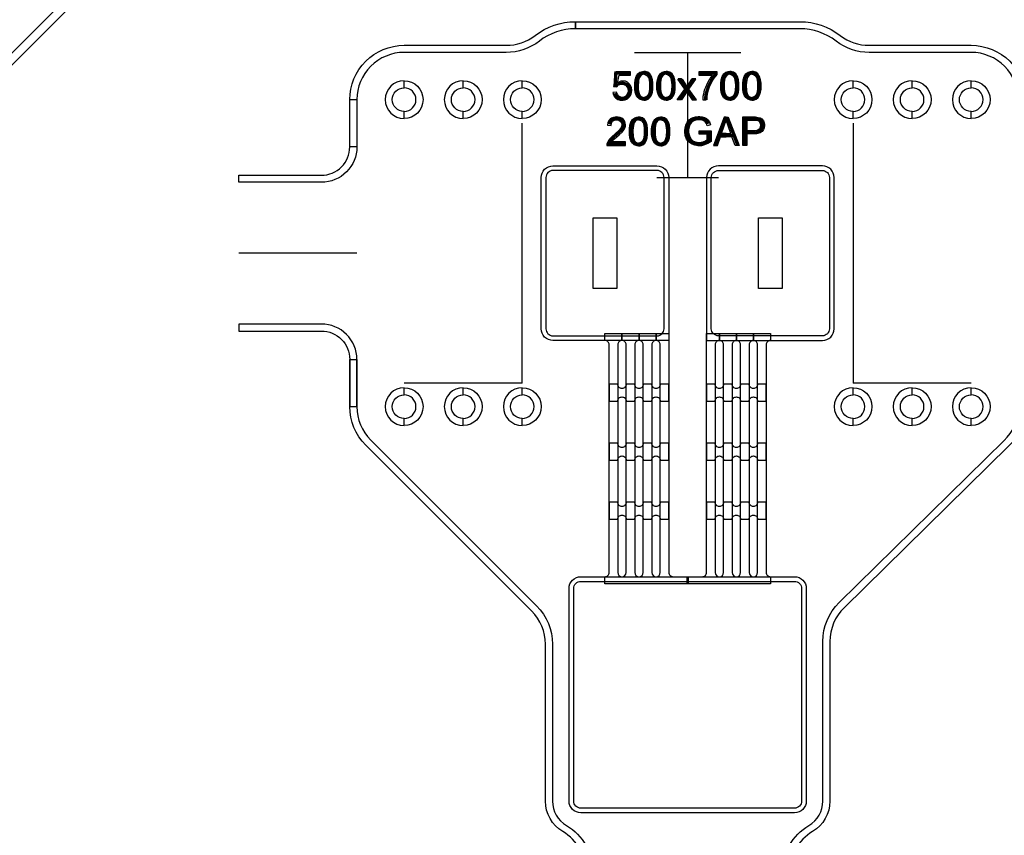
# Model space of a CAD drawing. Extents: x -63500 to 63500, y -63500 to 63500.
# Tile 23 of 256: x -34115 to -29948, y -23667 to -20213. Entities that reach past the tile are written whole.
import ezdxf

# ---------------------------------------------------------------- set-up
doc = ezdxf.new("R2010")
doc.units = 13
doc.header["$MEASUREMENT"] = 0
for name, color, linetype in [('1_Metal', 2, 'Continuous'), ('2_Electrodes', 5, 'Continuous'), ('3_Outline', 4, 'Continuous')]:
    doc.layers.add(name, color=color, linetype=linetype)
doc.styles.get("Standard").update_dxf_attribs({"font": 'arial.ttf'})

msp = doc.modelspace()

# ---------------------------------------------------------------- linework, layer by layer
for p, q in [((-31513, -20351.9), (-31063, -20351.9)), ((-31288, -20881.9), (-31288, -20351.9)), ((-31988, -21751.9), (-31988, -20651.9)), ((-30588, -20651.9), (-30588, -21751.9)), ((-31418, -20881.9), (-31158, -20881.9)), ((-32688, -21201.9), (-33188, -21201.9)), ((-32238, -21751.9), (-32488, -21751.9)), ((-31988, -21751.9), (-32238, -21751.9)), ((-30338, -21751.9), (-30588, -21751.9)), ((-30088, -21751.9), (-30338, -21751.9))]:
    msp.add_line(p, q)
for points in [[(-31688, -21351.9), (-31688, -21051.9), (-31588, -21051.9), (-31588, -21351.9)], [(-30988, -21351.9), (-30988, -21051.9), (-30888, -21051.9), (-30888, -21351.9)]]:
    msp.add_lwpolyline(points, close=True)
for radius in [50000, 47500, 45000]:
    msp.add_circle((0, 0), radius)
at = {"layer": '1_Metal'}
msp.add_line((-31368, -21571.9), (-31368, -21571.9), dxfattribs=at)
for points in [[(-50000, 0, 1), (50000, 0), (51000, 0, -1), (-51000, 0)], [(-31368, -20881.9), (-31368, -21571.9), (-31858, -21571.9, -0.414214), (-31908, -21521.9), (-31908, -20881.9, -0.414214), (-31858, -20831.9), (-31418, -20831.9, -0.414214)], [(-31208, -20881.9), (-31208, -21571.9), (-30718, -21571.9, 0.414214), (-30668, -21521.9), (-30668, -20881.9, 0.414214), (-30718, -20831.9), (-31158, -20831.9, 0.414214)], [(-31638, -22571.9), (-31638, -22571.9, 0.414214), (-31620, -22553.9), (-31620, -21589.9, 0.414214), (-31638, -21571.9), (-31638, -21541.9), (-31566, -21541.9), (-31566, -21571.9), (-31566, -21571.9, 0.414214), (-31584, -21589.9), (-31584, -22553.9, 1), (-31548, -22553.9), (-31548, -21589.9, 0.414214), (-31566, -21571.9), (-31566, -21541.9), (-31494, -21541.9), (-31494, -21571.9), (-31494, -21571.9, 0.414214), (-31512, -21589.9), (-31512, -22553.9, 1), (-31476, -22553.9), (-31476, -21589.9, 0.414214), (-31494, -21571.9), (-31494, -21541.9), (-31422, -21541.9), (-31422, -21571.9), (-31422, -21571.9, 0.414214), (-31440, -21589.9), (-31440, -22553.9, 1), (-31404, -22553.9), (-31404, -21589.9, 0.414214), (-31422, -21571.9), (-31422, -21541.9), (-31368, -21541.9), (-31368, -22553.9, 0.414214), (-31350, -22571.9), (-31286, -22571.9), (-31286, -22601.9), (-31638, -22601.9)], [(-31290, -22571.9), (-31226, -22571.9, 0.414214), (-31208, -22553.9), (-31208, -21541.9), (-31154, -21541.9), (-31154, -21571.9, 0.414214), (-31172, -21589.9), (-31172, -22553.9, 1), (-31136, -22553.9), (-31136, -21589.9, 0.414214), (-31154, -21571.9), (-31154, -21571.9), (-31154, -21541.9), (-31082, -21541.9), (-31082, -21571.9, 0.414214), (-31100, -21589.9), (-31100, -22553.9, 1), (-31064, -22553.9), (-31064, -21589.9, 0.414214), (-31082, -21571.9), (-31082, -21571.9), (-31082, -21541.9), (-31010, -21541.9), (-31010, -21571.9, 0.414214), (-31028, -21589.9), (-31028, -22553.9, 1), (-30992, -22553.9), (-30992, -21589.9, 0.414214), (-31010, -21571.9), (-31010, -21571.9), (-31010, -21541.9), (-30938, -21541.9), (-30938, -21571.9, 0.414214), (-30956, -21589.9), (-30956, -22553.9, 0.414214), (-30938, -22571.9), (-30938, -22601.9), (-31290, -22601.9)], [(-31584, -21756.7), (-31620, -21756.7), (-31620, -21828.7), (-31584, -21828.7, -0.414214), (-31566, -21810.7), (-31566, -21810.7, -0.414214), (-31548, -21828.7), (-31512, -21828.7, -0.414214), (-31494, -21810.7), (-31494, -21810.7, -0.414214), (-31476, -21828.7), (-31440, -21828.7, -0.414214), (-31422, -21810.7), (-31422, -21810.7, -0.414214), (-31404, -21828.7), (-31368, -21828.7), (-31368, -21756.7), (-31404, -21756.7, -0.414214), (-31422, -21774.7), (-31422, -21774.7, -0.414214), (-31440, -21756.7), (-31476, -21756.7, -0.414214), (-31494, -21774.7), (-31494, -21774.7, -0.414214), (-31512, -21756.7), (-31548, -21756.7, -0.414214), (-31566, -21774.7), (-31566, -21774.7, -0.414214)], [(-31172, -21756.7), (-31208, -21756.7), (-31208, -21828.7), (-31172, -21828.7, -0.414214), (-31154, -21810.7), (-31154, -21810.7, -0.414214), (-31136, -21828.7), (-31100, -21828.7, -0.414214), (-31082, -21810.7), (-31082, -21810.7, -0.414214), (-31064, -21828.7), (-31028, -21828.7, -0.414214), (-31010, -21810.7), (-31010, -21810.7, -0.414214), (-30992, -21828.7), (-30956, -21828.7), (-30956, -21756.7), (-30992, -21756.7, -0.414214), (-31010, -21774.7), (-31010, -21774.7, -0.414214), (-31028, -21756.7), (-31064, -21756.7, -0.414214), (-31082, -21774.7), (-31082, -21774.7, -0.414214), (-31100, -21756.7), (-31136, -21756.7, -0.414214), (-31154, -21774.7), (-31154, -21774.7, -0.414214)], [(-31584, -22006.7), (-31620, -22006.7), (-31620, -22078.7), (-31584, -22078.7, -0.414214), (-31566, -22060.7), (-31566, -22060.7, -0.414214), (-31548, -22078.7), (-31512, -22078.7, -0.414214), (-31494, -22060.7), (-31494, -22060.7, -0.414214), (-31476, -22078.7), (-31440, -22078.7, -0.414214), (-31422, -22060.7), (-31422, -22060.7, -0.414214), (-31404, -22078.7), (-31368, -22078.7), (-31368, -22006.7), (-31404, -22006.7, -0.414214), (-31422, -22024.7), (-31422, -22024.7, -0.414214), (-31440, -22006.7), (-31476, -22006.7, -0.414214), (-31494, -22024.7), (-31494, -22024.7, -0.414214), (-31512, -22006.7), (-31548, -22006.7, -0.414214), (-31566, -22024.7), (-31566, -22024.7, -0.414214)], [(-31172, -22006.7), (-31208, -22006.7), (-31208, -22078.7), (-31172, -22078.7, -0.414214), (-31154, -22060.7), (-31154, -22060.7, -0.414214), (-31136, -22078.7), (-31100, -22078.7, -0.414214), (-31082, -22060.7), (-31082, -22060.7, -0.414214), (-31064, -22078.7), (-31028, -22078.7, -0.414214), (-31010, -22060.7), (-31010, -22060.7, -0.414214), (-30992, -22078.7), (-30956, -22078.7), (-30956, -22006.7), (-30992, -22006.7, -0.414214), (-31010, -22024.7), (-31010, -22024.7, -0.414214), (-31028, -22006.7), (-31064, -22006.7, -0.414214), (-31082, -22024.7), (-31082, -22024.7, -0.414214), (-31100, -22006.7), (-31136, -22006.7, -0.414214), (-31154, -22024.7), (-31154, -22024.7, -0.414214)], [(-31584, -22256.7), (-31620, -22256.7), (-31620, -22328.7), (-31584, -22328.7, -0.414214), (-31566, -22310.7), (-31566, -22310.7, -0.414214), (-31548, -22328.7), (-31512, -22328.7, -0.414214), (-31494, -22310.7), (-31494, -22310.7, -0.414214), (-31476, -22328.7), (-31440, -22328.7, -0.414214), (-31422, -22310.7), (-31422, -22310.7, -0.414214), (-31404, -22328.7), (-31368, -22328.7), (-31368, -22256.7), (-31404, -22256.7, -0.414214), (-31422, -22274.7), (-31422, -22274.7, -0.414214), (-31440, -22256.7), (-31476, -22256.7, -0.414214), (-31494, -22274.7), (-31494, -22274.7, -0.414214), (-31512, -22256.7), (-31548, -22256.7, -0.414214), (-31566, -22274.7), (-31566, -22274.7, -0.414214)], [(-31172, -22256.7), (-31208, -22256.7), (-31208, -22328.7), (-31172, -22328.7, -0.414214), (-31154, -22310.7), (-31154, -22310.7, -0.414214), (-31136, -22328.7), (-31100, -22328.7, -0.414214), (-31082, -22310.7), (-31082, -22310.7, -0.414214), (-31064, -22328.7), (-31028, -22328.7, -0.414214), (-31010, -22310.7), (-31010, -22310.7, -0.414214), (-30992, -22328.7), (-30956, -22328.7), (-30956, -22256.7), (-30992, -22256.7, -0.414214), (-31010, -22274.7), (-31010, -22274.7, -0.414214), (-31028, -22256.7), (-31064, -22256.7, -0.414214), (-31082, -22274.7), (-31082, -22274.7, -0.414214), (-31100, -22256.7), (-31136, -22256.7, -0.414214), (-31154, -22274.7), (-31154, -22274.7, -0.414214)], [(-30836, -22571.9, -0.414214), (-30786, -22621.9), (-30786, -23521.9, -0.414214), (-30836, -23571.9), (-31740, -23571.9, -0.414214), (-31790, -23521.9), (-31790, -22621.9, -0.414214), (-31740, -22571.9), (-30836, -22571.9)]]:
    msp.add_lwpolyline(points, format="xyb", close=True, dxfattribs=at)
for points in [[(-31530.4, -20448.5), (-31530.4, -20434.4), (-31590, -20434.4), (-31601.4, -20495.9), (-31588.2, -20498.1), (-31580.1, -20489.6), (-31569.9, -20485.9), (-31562.2, -20485.9), (-31550.5, -20490.4), (-31542.8, -20499.9), (-31540.5, -20510.1), (-31540.5, -20518.2), (-31543.6, -20529), (-31550.1, -20536.5), (-31558, -20541.5), (-31564.6, -20542.5), (-31571.5, -20541.9), (-31580, -20537.8), (-31585.7, -20530.7), (-31588.9, -20519.8), (-31604.3, -20521.2), (-31602.4, -20530.7), (-31598.1, -20539.3), (-31592.4, -20545.9), (-31584.2, -20550.9), (-31573.5, -20554.3), (-31560.8, -20554.3), (-31552.1, -20552.6), (-31542.3, -20547.8), (-31534.5, -20540.4), (-31529.2, -20532.2), (-31525.7, -20522.1), (-31524.8, -20511.9), (-31526, -20501.5), (-31529.6, -20491.6), (-31535.3, -20484.3), (-31542.9, -20478.2), (-31551.6, -20474.3), (-31559.3, -20473.3), (-31564.9, -20473.3), (-31570.4, -20474.1), (-31576.3, -20476.1), (-31584.7, -20480.7), (-31578.2, -20448.5), (-31530.4, -20448.5)], [(-31473.4, -20554.2), (-31479.6, -20554.2), (-31491.5, -20550.4), (-31499.3, -20543.4), (-31505.8, -20533.6), (-31510, -20520.6), (-31511.8, -20507.1), (-31511.8, -20482.4), (-31510.2, -20467.3), (-31506, -20454.4), (-31498.7, -20442.9), (-31489.8, -20436), (-31479.7, -20432.5), (-31473.4, -20432.4), (-31473.4, -20444.4), (-31479.5, -20445.3), (-31486.4, -20449.2), (-31492.4, -20457.7), (-31495.5, -20469.1), (-31496.8, -20479), (-31497.4, -20488.7), (-31497.4, -20498.3), (-31496.9, -20507.2), (-31495.9, -20516), (-31493.9, -20525.6), (-31490.3, -20533.1), (-31484.8, -20538.8), (-31479, -20541.7), (-31473.4, -20542.6)], [(-31473.4, -20554.2), (-31467.2, -20554.2), (-31455.3, -20550.4), (-31447.5, -20543.4), (-31441.1, -20533.6), (-31436.9, -20520.6), (-31435, -20507.1), (-31435, -20482.4), (-31436.6, -20467.3), (-31440.8, -20454.4), (-31448.1, -20442.9), (-31457.1, -20436), (-31467.1, -20432.5), (-31473.4, -20432.4), (-31473.4, -20444.4), (-31467.3, -20445.3), (-31460.4, -20449.2), (-31454.5, -20457.7), (-31451.3, -20469.1), (-31450, -20479), (-31449.4, -20488.7), (-31449.4, -20498.3), (-31449.9, -20507.2), (-31450.9, -20516), (-31453, -20525.6), (-31456.5, -20533.1), (-31462, -20538.8), (-31467.8, -20541.7), (-31473.4, -20542.6)], [(-31379.6, -20554.2), (-31385.8, -20554.2), (-31397.7, -20550.4), (-31405.5, -20543.4), (-31411.9, -20533.6), (-31416.1, -20520.6), (-31418, -20507.1), (-31418, -20482.4), (-31416.4, -20467.3), (-31412.2, -20454.4), (-31404.9, -20442.9), (-31395.9, -20436), (-31385.9, -20432.5), (-31379.6, -20432.4), (-31379.6, -20444.4), (-31385.7, -20445.3), (-31392.6, -20449.2), (-31398.5, -20457.7), (-31401.6, -20469.1), (-31403, -20479), (-31403.5, -20488.7), (-31403.5, -20498.3), (-31403, -20507.2), (-31402.1, -20516), (-31400, -20525.6), (-31396.5, -20533.1), (-31391, -20538.8), (-31385.2, -20541.7), (-31379.6, -20542.6)], [(-31379.6, -20554.2), (-31373.4, -20554.2), (-31361.5, -20550.4), (-31353.7, -20543.4), (-31347.2, -20533.6), (-31343, -20520.6), (-31341.2, -20507.1), (-31341.2, -20482.4), (-31342.8, -20467.3), (-31347, -20454.4), (-31354.3, -20442.9), (-31363.2, -20436), (-31373.3, -20432.5), (-31379.6, -20432.4), (-31379.6, -20444.4), (-31373.5, -20445.3), (-31366.6, -20449.2), (-31360.6, -20457.7), (-31357.5, -20469.1), (-31356.2, -20479), (-31355.6, -20488.7), (-31355.6, -20498.3), (-31356.1, -20507.2), (-31357.1, -20516), (-31359.1, -20525.6), (-31362.7, -20533.1), (-31368.2, -20538.8), (-31374, -20541.7), (-31379.6, -20542.6)], [(-31224.2, -20552.8), (-31209.5, -20552.8), (-31207.5, -20537.9), (-31203.5, -20519.4), (-31197.9, -20502.8), (-31191.7, -20488.6), (-31183.7, -20473.6), (-31175.7, -20461.4), (-31163.4, -20445.7), (-31163.4, -20434.2), (-31241.2, -20434.2), (-31241.2, -20448.6), (-31182.4, -20448.6), (-31189.5, -20457.3), (-31196.9, -20468.6), (-31203.8, -20480), (-31209, -20490.7), (-31212.9, -20500.2), (-31216.2, -20509.4), (-31219.1, -20519.4), (-31221.4, -20528.8), (-31223.3, -20539.2), (-31224.2, -20552.8)], [(-31109.9, -20554.2), (-31116.1, -20554.2), (-31128, -20550.4), (-31135.8, -20543.4), (-31142.2, -20533.6), (-31146.5, -20520.6), (-31148.3, -20507.1), (-31148.3, -20482.4), (-31146.7, -20467.3), (-31142.5, -20454.4), (-31135.2, -20442.9), (-31126.3, -20436), (-31116.2, -20432.5), (-31109.9, -20432.4), (-31109.9, -20444.4), (-31116, -20445.3), (-31122.9, -20449.2), (-31128.9, -20457.7), (-31132, -20469.1), (-31133.3, -20479), (-31133.9, -20488.7), (-31133.9, -20498.3), (-31133.4, -20507.2), (-31132.4, -20516), (-31130.4, -20525.6), (-31126.8, -20533.1), (-31121.3, -20538.8), (-31115.5, -20541.7), (-31109.9, -20542.6)], [(-31109.9, -20554.2), (-31103.7, -20554.2), (-31091.8, -20550.4), (-31084, -20543.4), (-31077.6, -20533.6), (-31073.3, -20520.6), (-31071.5, -20507.1), (-31071.5, -20482.4), (-31073.1, -20467.3), (-31077.3, -20454.4), (-31084.6, -20442.9), (-31093.5, -20436), (-31103.6, -20432.5), (-31109.9, -20432.4), (-31109.9, -20444.4), (-31103.8, -20445.3), (-31096.9, -20449.2), (-31091, -20457.7), (-31087.8, -20469.1), (-31086.5, -20479), (-31085.9, -20488.7), (-31085.9, -20498.3), (-31086.4, -20507.2), (-31087.4, -20516), (-31089.5, -20525.6), (-31093, -20533.1), (-31098.5, -20538.8), (-31104.3, -20541.7), (-31109.9, -20542.6)], [(-31016.1, -20554.2), (-31022.3, -20554.2), (-31034.1, -20550.4), (-31042, -20543.4), (-31048.4, -20533.6), (-31052.6, -20520.6), (-31054.5, -20507.1), (-31054.5, -20482.4), (-31052.9, -20467.3), (-31048.6, -20454.4), (-31041.3, -20442.9), (-31032.4, -20436), (-31022.4, -20432.5), (-31016.1, -20432.4), (-31016.1, -20444.4), (-31022.2, -20445.3), (-31029, -20449.2), (-31035, -20457.7), (-31038.1, -20469.1), (-31039.4, -20479), (-31040, -20488.7), (-31040, -20498.3), (-31039.5, -20507.2), (-31038.6, -20516), (-31036.5, -20525.6), (-31033, -20533.1), (-31027.5, -20538.8), (-31021.6, -20541.7), (-31016.1, -20542.6)], [(-31016.1, -20554.2), (-31009.9, -20554.2), (-30998, -20550.4), (-30990.2, -20543.4), (-30983.7, -20533.6), (-30979.5, -20520.6), (-30977.6, -20507.1), (-30977.6, -20482.4), (-30979.3, -20467.3), (-30983.5, -20454.4), (-30990.8, -20442.9), (-30999.7, -20436), (-31009.7, -20432.5), (-31016.1, -20432.4), (-31016.1, -20444.4), (-31010, -20445.3), (-31003.1, -20449.2), (-30997.1, -20457.7), (-30994, -20469.1), (-30992.7, -20479), (-30992.1, -20488.7), (-30992.1, -20498.3), (-30992.6, -20507.2), (-30993.6, -20516), (-30995.6, -20525.6), (-30999.2, -20533.1), (-31004.7, -20538.8), (-31010.5, -20541.7), (-31016.1, -20542.6)], [(-31329.6, -20465.8), (-31311.5, -20465.8), (-31291.4, -20495.9), (-31291.4, -20519.3), (-31314, -20552.7), (-31331.8, -20552.7), (-31300.1, -20507.8), (-31329.6, -20465.8)], [(-31253.2, -20465.8), (-31271.3, -20465.8), (-31291.4, -20495.9), (-31291.4, -20519.3), (-31268.9, -20552.7), (-31251.1, -20552.7), (-31282.8, -20507.8), (-31253.2, -20465.8)], [(-31627.6, -20659.8), (-31612.4, -20661.4), (-31610.8, -20651.2), (-31605.5, -20643.1), (-31598, -20638.7), (-31589.8, -20637.3), (-31582.1, -20637.9), (-31573.5, -20642.4), (-31568, -20649.7), (-31566.4, -20658), (-31567.7, -20666.1), (-31571.5, -20673.2), (-31578.8, -20682.3), (-31592.9, -20695.5), (-31608.6, -20708.8), (-31619, -20719.2), (-31625, -20727.4), (-31628.8, -20735.6), (-31630, -20740.2), (-31630.4, -20745.5), (-31550.7, -20745.5), (-31550.7, -20731.2), (-31609.7, -20731.2), (-31605.9, -20725.8), (-31597.5, -20717.6), (-31577.6, -20700.3), (-31565.8, -20689.2), (-31558.6, -20680.3), (-31554.3, -20672.7), (-31551.7, -20664.3), (-31551.2, -20658.3), (-31552, -20651), (-31554.4, -20644), (-31559.4, -20636.4), (-31566.6, -20630.4), (-31573.9, -20627.1), (-31581.7, -20625.4), (-31588.6, -20625.1), (-31595.1, -20625.4), (-31601.9, -20626.8), (-31609.9, -20629.8), (-31615.9, -20634), (-31621, -20639.6), (-31625.4, -20648.5), (-31627.6, -20659.8)], [(-31495.9, -20747.2), (-31502.1, -20747.2), (-31514, -20743.3), (-31521.8, -20736.4), (-31528.3, -20726.6), (-31532.5, -20713.6), (-31534.3, -20700), (-31534.3, -20675.4), (-31532.7, -20660.3), (-31528.5, -20647.4), (-31521.2, -20635.8), (-31512.3, -20628.9), (-31502.3, -20625.4), (-31495.9, -20625.3), (-31495.9, -20637.3), (-31502, -20638.3), (-31508.9, -20642.1), (-31514.9, -20650.6), (-31518, -20662), (-31519.3, -20671.9), (-31519.9, -20681.7), (-31519.9, -20691.2), (-31519.4, -20700.2), (-31518.4, -20709), (-31516.4, -20718.5), (-31512.8, -20726), (-31507.3, -20731.7), (-31501.5, -20734.7), (-31495.9, -20735.6)], [(-31495.9, -20747.2), (-31489.7, -20747.2), (-31477.8, -20743.3), (-31470, -20736.4), (-31463.6, -20726.6), (-31459.4, -20713.6), (-31457.5, -20700), (-31457.5, -20675.4), (-31459.1, -20660.3), (-31463.3, -20647.4), (-31470.7, -20635.8), (-31479.6, -20628.9), (-31489.6, -20625.4), (-31495.9, -20625.3), (-31495.9, -20637.3), (-31489.8, -20638.3), (-31483, -20642.1), (-31477, -20650.6), (-31473.9, -20662), (-31472.5, -20671.9), (-31472, -20681.7), (-31472, -20691.2), (-31472.5, -20700.2), (-31473.4, -20709), (-31475.5, -20718.5), (-31479, -20726), (-31484.5, -20731.7), (-31490.4, -20734.7), (-31495.9, -20735.6)], [(-31402.1, -20747.2), (-31408.3, -20747.2), (-31420.2, -20743.3), (-31428, -20736.4), (-31434.4, -20726.6), (-31438.6, -20713.6), (-31440.5, -20700), (-31440.5, -20675.4), (-31438.9, -20660.3), (-31434.7, -20647.4), (-31427.4, -20635.8), (-31418.4, -20628.9), (-31408.4, -20625.4), (-31402.1, -20625.3), (-31402.1, -20637.3), (-31408.2, -20638.3), (-31415.1, -20642.1), (-31421, -20650.6), (-31424.2, -20662), (-31425.5, -20671.9), (-31426.1, -20681.7), (-31426.1, -20691.2), (-31425.6, -20700.2), (-31424.6, -20709), (-31422.5, -20718.5), (-31419, -20726), (-31413.5, -20731.7), (-31407.7, -20734.7), (-31402.1, -20735.6)], [(-31402.1, -20747.2), (-31395.9, -20747.2), (-31384, -20743.3), (-31376.2, -20736.4), (-31369.7, -20726.6), (-31365.5, -20713.6), (-31363.7, -20700), (-31363.7, -20675.4), (-31365.3, -20660.3), (-31369.5, -20647.4), (-31376.8, -20635.8), (-31385.7, -20628.9), (-31395.8, -20625.4), (-31402.1, -20625.3), (-31402.1, -20637.3), (-31396, -20638.3), (-31389.1, -20642.1), (-31383.1, -20650.6), (-31380, -20662), (-31378.7, -20671.9), (-31378.1, -20681.7), (-31378.1, -20691.2), (-31378.6, -20700.2), (-31379.6, -20709), (-31381.6, -20718.5), (-31385.2, -20726), (-31390.7, -20731.7), (-31396.5, -20734.7), (-31402.1, -20735.6)], [(-31240.1, -20698.3), (-31240.1, -20684.3), (-31189.3, -20684.3), (-31189.3, -20728.7), (-31202.5, -20737.9), (-31216.5, -20743.8), (-31230.2, -20747.2), (-31244.9, -20747.2), (-31257.1, -20745.2), (-31269.4, -20741), (-31284.3, -20730), (-31292.6, -20718.7), (-31298, -20704.4), (-31300, -20689.9), (-31300, -20682.9), (-31298.7, -20670.6), (-31295.4, -20659.3), (-31289.8, -20647.9), (-31281.6, -20637.8), (-31274, -20632.1), (-31265.4, -20627.9), (-31254.5, -20624.7), (-31243.3, -20623.4), (-31236.6, -20623.4), (-31226.4, -20624.4), (-31216.2, -20627.9), (-31208.9, -20631.7), (-31202.2, -20637), (-31195.9, -20646.2), (-31190.9, -20659.2), (-31205.4, -20663.1), (-31208.9, -20653.5), (-31214.6, -20645.6), (-31222.4, -20640.6), (-31231, -20637.9), (-31240, -20637), (-31248.4, -20637.7), (-31257.3, -20639.7), (-31265, -20643.5), (-31271.6, -20648.8), (-31275.9, -20654.4), (-31280.1, -20662.9), (-31282.9, -20672.9), (-31283.9, -20681.2), (-31283.9, -20689.2), (-31282.4, -20700.2), (-31279.5, -20709.7), (-31273.5, -20719.4), (-31265.8, -20725.9), (-31257, -20730.4), (-31248.2, -20732.5), (-31240.7, -20733.2), (-31237.9, -20733.2), (-31230.6, -20732.4), (-31222.1, -20730.2), (-31213.2, -20726.2), (-31204.9, -20720.8), (-31204.9, -20698.3), (-31240.1, -20698.3)], [(-31125, -20638.3), (-31125, -20625.7), (-31133.1, -20625.7), (-31179.1, -20746.3), (-31162.3, -20746.3), (-31148.8, -20709), (-31125, -20709), (-31125, -20695.5), (-31144.3, -20695.5), (-31125, -20638.3)], [(-31125, -20638.3), (-31125, -20625.7), (-31116.8, -20625.7), (-31070.8, -20746.3), (-31087.6, -20746.3), (-31101.1, -20709), (-31125, -20709), (-31125, -20695.5), (-31105.6, -20695.5), (-31125, -20638.3)], [(-31053.9, -20745.8), (-31053.9, -20625.3), (-31001.1, -20625.3), (-30989.5, -20626.8), (-30981.3, -20629.1), (-30973.8, -20633.7), (-30967.3, -20641.6), (-30963.8, -20649.4), (-30962.4, -20657.2), (-30962.4, -20662.1), (-30963.7, -20671), (-30966.8, -20678.9), (-30973.1, -20686.9), (-30981.1, -20692.4), (-30991, -20695.3), (-31002.7, -20696.7), (-31037.9, -20696.7), (-31037.9, -20682.5), (-31003.4, -20682.5), (-30993.6, -20680.8), (-30986.2, -20677.5), (-30981.7, -20672.7), (-30979.3, -20666.2), (-30978.8, -20660.6), (-30979.4, -20655), (-30982.6, -20647.9), (-30987.4, -20643.2), (-30992.4, -20640.8), (-30998.9, -20639.9), (-31037.9, -20639.9), (-31037.9, -20745.8), (-31053.9, -20745.8)]]:
    msp.add_lwpolyline(points, close=True, dxfattribs=at)
at = {"layer": '2_Electrodes'}
for points in [[(47500, 0, -1), (-47500, 0), (-51000, 0, 1), (51000, 0)], [(-32718, -20751.9), (-32718, -20551.9, -0.414214), (-32488, -20321.9), (-32056.3, -20321.9, 0.165811), (-31934.1, -20280.3, -0.165811), (-31763, -20221.9), (-31763, -20251.9, 0.165811), (-31915.8, -20304, -0.165811), (-32056.3, -20351.9), (-32488, -20351.9, 0.414214), (-32688, -20551.9), (-32688, -20751.9)], [(-29888, -20751.9), (-29888, -20551.9, 0.414214), (-30088, -20351.9), (-30519.8, -20351.9, -0.165811), (-30660.3, -20304, 0.165811), (-30813, -20251.9), (-31763, -20251.9), (-31763, -20221.9), (-30813, -20221.9, -0.165811), (-30642, -20280.3, 0.165811), (-30519.8, -20321.9), (-30088, -20321.9, -0.414214), (-29858, -20551.9), (-29858, -20751.9)], [(-32488, -20471.9, 1), (-32488, -20631.9), (-32488, -20601.9, -1), (-32488, -20501.9)], [(-32488, -20471.9, -1), (-32488, -20631.9), (-32488, -20601.9, 1), (-32488, -20501.9)], [(-32238, -20471.9, 1), (-32238, -20631.9), (-32238, -20601.9, -1), (-32238, -20501.9)], [(-32238, -20471.9, -1), (-32238, -20631.9), (-32238, -20601.9, 1), (-32238, -20501.9)], [(-31988, -20471.9, 1), (-31988, -20631.9), (-31988, -20601.9, -1), (-31988, -20501.9)], [(-31988, -20471.9, -1), (-31988, -20631.9), (-31988, -20601.9, 1), (-31988, -20501.9)], [(-30588, -20471.9, 1), (-30588, -20631.9), (-30588, -20601.9, -1), (-30588, -20501.9)], [(-30588, -20471.9, -1), (-30588, -20631.9), (-30588, -20601.9, 1), (-30588, -20501.9)], [(-30338, -20471.9, 1), (-30338, -20631.9), (-30338, -20601.9, -1), (-30338, -20501.9)], [(-30338, -20471.9, -1), (-30338, -20631.9), (-30338, -20601.9, 1), (-30338, -20501.9)], [(-30088, -20471.9, 1), (-30088, -20631.9), (-30088, -20601.9, -1), (-30088, -20501.9)], [(-30088, -20471.9, -1), (-30088, -20631.9), (-30088, -20601.9, 1), (-30088, -20501.9)], [(-32688, -20751.9, -0.414214), (-32838, -20901.9), (-33188, -20901.9), (-33188, -20871.9), (-32838, -20871.9, 0.414214), (-32718, -20751.9), (-32718, -20551.9), (-32688, -20551.9)], [(-31888, -20881.9), (-31888, -21521.9, 0.414214), (-31858, -21551.9), (-31418, -21551.9, 0.414214), (-31388, -21521.9), (-31388, -20881.9, 0.414214), (-31418, -20851.9), (-31858, -20851.9, 0.414214)], [(-30688, -20881.9), (-30688, -21521.9, -0.414214), (-30718, -21551.9), (-31158, -21551.9, -0.414214), (-31188, -21521.9), (-31188, -20881.9, -0.414214), (-31158, -20851.9), (-30718, -20851.9, -0.414214)], [(-32838, -21501.9), (-33188, -21501.9), (-33188, -21531.9), (-32838, -21531.9, -0.414214), (-32718, -21651.9), (-32718, -21851.9), (-32688, -21851.9), (-32688, -21651.9, 0.414214)], [(-32488, -21771.9, 1), (-32488, -21931.9), (-32488, -21901.9, -1), (-32488, -21801.9)], [(-32488, -21771.9, -1), (-32488, -21931.9), (-32488, -21901.9, 1), (-32488, -21801.9)], [(-32238, -21771.9, 1), (-32238, -21931.9), (-32238, -21901.9, -1), (-32238, -21801.9)], [(-32238, -21771.9, -1), (-32238, -21931.9), (-32238, -21901.9, 1), (-32238, -21801.9)], [(-31988, -21771.9, 1), (-31988, -21931.9), (-31988, -21901.9, -1), (-31988, -21801.9)], [(-31988, -21771.9, -1), (-31988, -21931.9), (-31988, -21901.9, 1), (-31988, -21801.9)], [(-30588, -21771.9, 1), (-30588, -21931.9), (-30588, -21901.9, -1), (-30588, -21801.9)], [(-30588, -21771.9, -1), (-30588, -21931.9), (-30588, -21901.9, 1), (-30588, -21801.9)], [(-30338, -21771.9, 1), (-30338, -21931.9), (-30338, -21901.9, -1), (-30338, -21801.9)], [(-30338, -21771.9, -1), (-30338, -21931.9), (-30338, -21901.9, 1), (-30338, -21801.9)], [(-30088, -21771.9, 1), (-30088, -21931.9), (-30088, -21901.9, -1), (-30088, -21801.9)], [(-30088, -21771.9, -1), (-30088, -21931.9), (-30088, -21901.9, 1), (-30088, -21801.9)], [(-30836, -22591.9, -0.414214), (-30806, -22621.9), (-30806, -23521.9, -0.414214), (-30836, -23551.9), (-31740, -23551.9, -0.414214), (-31770, -23521.9), (-31770, -22621.9, -0.414214), (-31740, -22591.9), (-30836, -22591.9)]]:
    msp.add_lwpolyline(points, format="xyb", close=True, dxfattribs=at)
for points in [[(-34493.6, -20749.7), (-33719.5, -19975.8, -0.198912), (-33578, -19917.2), (-32696.4, -19917.4), (-32696.4, -19887.4), (-33586.5, -19887.2, 0.198912), (-33749.2, -19954.6), (-34523.3, -20728.5, -0.198912)], [(-31718, -23823.3, 0.265291), (-31816.3, -23651.1, -0.265291), (-31890, -23521.9), (-31890, -22858.1, 0.198912), (-31948.6, -22716.6), (-32650.7, -22014.6, -0.198912), (-32718, -21851.9), (-32718, -21651.9), (-32688, -21651.9), (-32688, -21851.9, 0.198912), (-32629.5, -21993.4), (-31927.4, -22695.4, -0.198912), (-31860, -22858.1), (-31860, -23521.9, 0.265291), (-31801.1, -23625.3, -0.265291), (-31688, -23823.3)], [(-30888, -23823.3, -0.265291), (-30775, -23625.3, 0.265291), (-30716, -23521.9), (-30716, -22845.9, -0.201193), (-30647.2, -22681.8), (-29949.1, -21995.8, 0.203475), (-29888, -21851.9), (-29888, -21651.9), (-29858, -21651.9), (-29858, -21851.9, -0.203475), (-29928.3, -22017.4), (-30626.2, -22703.2, 0.201193), (-30686, -22845.9), (-30686, -23521.9, -0.265291), (-30759.8, -23651.1, 0.265291), (-30858, -23823.3)]]:
    msp.add_lwpolyline(points, format="xyb", dxfattribs=at)
at = {"layer": '3_Outline'}
for points in [[(47500, 0, -1), (-47500, 0), (-51000, 0, 1), (51000, 0)], [(-32718, -20751.9), (-32718, -20551.9, -0.414214), (-32488, -20321.9), (-32056.3, -20321.9, 0.165811), (-31934.1, -20280.3, -0.165811), (-31763, -20221.9), (-31763, -20251.9, 0.165811), (-31915.8, -20304, -0.165811), (-32056.3, -20351.9), (-32488, -20351.9, 0.414214), (-32688, -20551.9), (-32688, -20751.9)], [(-29888, -20751.9), (-29888, -20551.9, 0.414214), (-30088, -20351.9), (-30519.8, -20351.9, -0.165811), (-30660.3, -20304, 0.165811), (-30813, -20251.9), (-31763, -20251.9), (-31763, -20221.9), (-30813, -20221.9, -0.165811), (-30642, -20280.3, 0.165811), (-30519.8, -20321.9), (-30088, -20321.9, -0.414214), (-29858, -20551.9), (-29858, -20751.9)], [(-32488, -20471.9, 1), (-32488, -20631.9), (-32488, -20601.9, -1), (-32488, -20501.9)], [(-32488, -20471.9, -1), (-32488, -20631.9), (-32488, -20601.9, 1), (-32488, -20501.9)], [(-32238, -20471.9, 1), (-32238, -20631.9), (-32238, -20601.9, -1), (-32238, -20501.9)], [(-32238, -20471.9, -1), (-32238, -20631.9), (-32238, -20601.9, 1), (-32238, -20501.9)], [(-31988, -20471.9, 1), (-31988, -20631.9), (-31988, -20601.9, -1), (-31988, -20501.9)], [(-31988, -20471.9, -1), (-31988, -20631.9), (-31988, -20601.9, 1), (-31988, -20501.9)], [(-30588, -20471.9, 1), (-30588, -20631.9), (-30588, -20601.9, -1), (-30588, -20501.9)], [(-30588, -20471.9, -1), (-30588, -20631.9), (-30588, -20601.9, 1), (-30588, -20501.9)], [(-30338, -20471.9, 1), (-30338, -20631.9), (-30338, -20601.9, -1), (-30338, -20501.9)], [(-30338, -20471.9, -1), (-30338, -20631.9), (-30338, -20601.9, 1), (-30338, -20501.9)], [(-30088, -20471.9, 1), (-30088, -20631.9), (-30088, -20601.9, -1), (-30088, -20501.9)], [(-30088, -20471.9, -1), (-30088, -20631.9), (-30088, -20601.9, 1), (-30088, -20501.9)], [(-32688, -20751.9, -0.414214), (-32838, -20901.9), (-33188, -20901.9), (-33188, -20871.9), (-32838, -20871.9, 0.414214), (-32718, -20751.9), (-32718, -20551.9), (-32688, -20551.9)], [(-32838, -21501.9), (-33188, -21501.9), (-33188, -21531.9), (-32838, -21531.9, -0.414214), (-32718, -21651.9), (-32718, -21851.9), (-32688, -21851.9), (-32688, -21651.9, 0.414214)], [(-32488, -21771.9, 1), (-32488, -21931.9), (-32488, -21901.9, -1), (-32488, -21801.9)], [(-32488, -21771.9, -1), (-32488, -21931.9), (-32488, -21901.9, 1), (-32488, -21801.9)], [(-32238, -21771.9, 1), (-32238, -21931.9), (-32238, -21901.9, -1), (-32238, -21801.9)], [(-32238, -21771.9, -1), (-32238, -21931.9), (-32238, -21901.9, 1), (-32238, -21801.9)], [(-31988, -21771.9, 1), (-31988, -21931.9), (-31988, -21901.9, -1), (-31988, -21801.9)], [(-31988, -21771.9, -1), (-31988, -21931.9), (-31988, -21901.9, 1), (-31988, -21801.9)], [(-30588, -21771.9, 1), (-30588, -21931.9), (-30588, -21901.9, -1), (-30588, -21801.9)], [(-30588, -21771.9, -1), (-30588, -21931.9), (-30588, -21901.9, 1), (-30588, -21801.9)], [(-30338, -21771.9, 1), (-30338, -21931.9), (-30338, -21901.9, -1), (-30338, -21801.9)], [(-30338, -21771.9, -1), (-30338, -21931.9), (-30338, -21901.9, 1), (-30338, -21801.9)], [(-30088, -21771.9, 1), (-30088, -21931.9), (-30088, -21901.9, -1), (-30088, -21801.9)], [(-30088, -21771.9, -1), (-30088, -21931.9), (-30088, -21901.9, 1), (-30088, -21801.9)]]:
    msp.add_lwpolyline(points, format="xyb", close=True, dxfattribs=at)
for points in [[(-34493.6, -20749.7), (-33719.5, -19975.8, -0.198912), (-33578, -19917.2), (-32696.4, -19917.4), (-32696.4, -19887.4), (-33586.5, -19887.2, 0.198912), (-33749.2, -19954.6), (-34523.3, -20728.5, -0.198912)], [(-31718, -23823.3, 0.265291), (-31816.3, -23651.1, -0.265291), (-31890, -23521.9), (-31890, -22858.1, 0.198912), (-31948.6, -22716.6), (-32650.7, -22014.6, -0.198912), (-32718, -21851.9), (-32718, -21651.9), (-32688, -21651.9), (-32688, -21851.9, 0.198912), (-32629.5, -21993.4), (-31927.4, -22695.4, -0.198912), (-31860, -22858.1), (-31860, -23521.9, 0.265291), (-31801.1, -23625.3, -0.265291), (-31688, -23823.3)], [(-30888, -23823.3, -0.265291), (-30775, -23625.3, 0.265291), (-30716, -23521.9), (-30716, -22845.9, -0.201193), (-30647.2, -22681.8), (-29949.1, -21995.8, 0.203475), (-29888, -21851.9), (-29888, -21651.9), (-29858, -21651.9), (-29858, -21851.9, -0.203475), (-29928.3, -22017.4), (-30626.2, -22703.2, 0.201193), (-30686, -22845.9), (-30686, -23521.9, -0.265291), (-30759.8, -23651.1, 0.265291), (-30858, -23823.3)]]:
    msp.add_lwpolyline(points, format="xyb", dxfattribs=at)

# ---------------------------------------------------------------- texts
for s, p in [('500x700', (-31612.7, -20552.7)), ('200 GAP', (-31635.5, -20745.5))]:
    msp.add_text(s, height=120).set_placement(p)

doc.saveas('drawing.dxf')
